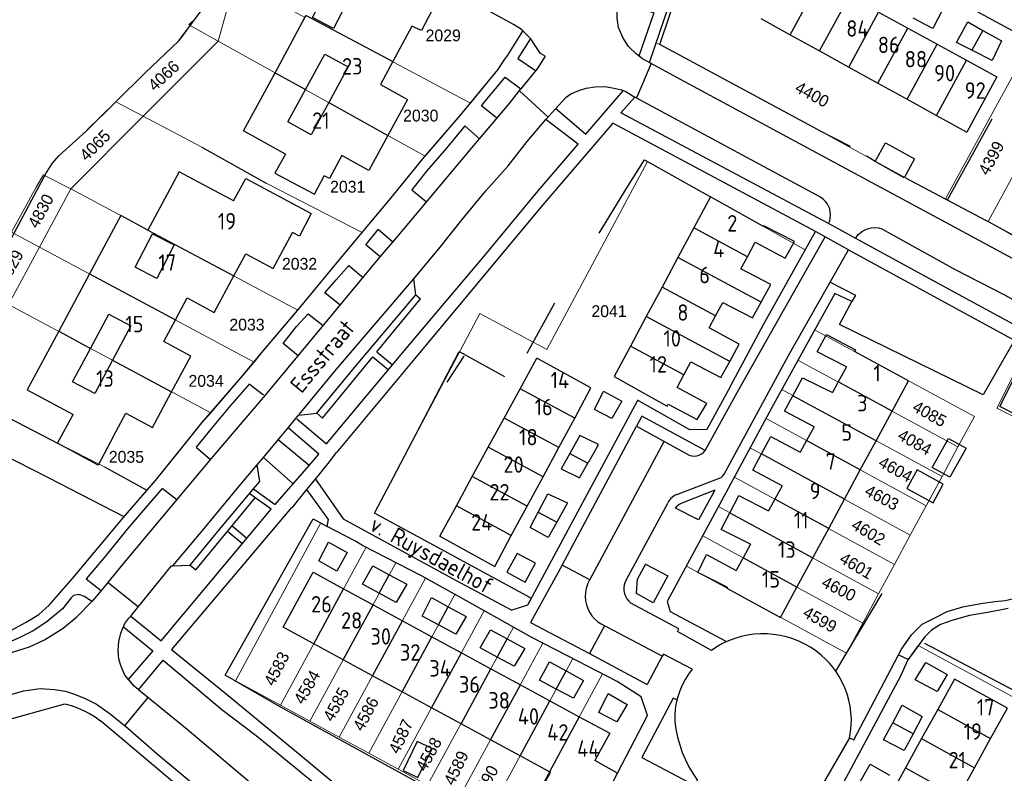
# Model space of a CAD drawing. Header units: metres. Extents: x 233874 to 239264, y 443832 to 448222.
# Tile 120 of 198: x 236333 to 236482, y 445564 to 445679. Entities that reach past the tile are written whole.
import ezdxf
from ezdxf.enums import TextEntityAlignment as Align

# ---------------------------------------------------------------- set-up
doc = ezdxf.new("R2010")
doc.units = ezdxf.units.M
doc.header["$MEASUREMENT"] = 0
for name, color, linetype in [('BIJGEBOUW', 4, 'Continuous'), ('DAKRAND', 4, 'Continuous'), ('DAKRAND-BYG', 4, 'Continuous'), ('Goud-kadastrale grenzen', 13, 'Continuous'), ('HEG', 253, 'Continuous'), ('HEK', 253, 'Continuous'), ('HOOFDGEBOUW', 4, 'Continuous'), ('HUISNUMMER', 253, 'Continuous'), ('KANTVERH', 253, 'Continuous'), ('KNTOPENVERH', 253, 'Continuous'), ('OVLIJNOBJ', 253, 'Continuous'), ('RASTER', 253, 'Continuous'), ('STRAATNAAM', 253, 'Continuous'), ('TUSSENMUUR', 253, 'Continuous')]:
    doc.layers.add(name, color=color, linetype=linetype)
doc.layers.add('G01 kadestrale perceelsgrens', color=73, linetype='Continuous', lineweight=0)
doc.layers.add('Z01 perceelnummer', color=73, linetype='Continuous', lineweight=13)
doc.styles.get("Standard").update_dxf_attribs({"font": 'iso.shx'})
doc.styles.add('Styledgn001', font='dgn001.shx')

# ---------------------------------------------------------------- blocks, each defined once
blk = doc.blocks.new('A$C1532452F')
at = {"layer": 'G01 kadestrale perceelsgrens'}
for p, q in [((236362.752, 445675.514), (236365.377, 445684.923)), ((236358.527, 445677.856), (236358.337, 445677.962)), ((236362.752, 445675.514), (236358.527, 445677.856)), ((236496.333, 445678.462), (236479.843, 445648.083)), ((236351.381, 445664.071), (236362.752, 445675.514)), ((236362.752, 445675.514), (236394.244, 445657.999)), ((236429.909, 445674.966), (236429.359, 445675.195)), ((236453.905, 445662.053), (236429.909, 445674.966)), ((236483.954, 445670.869), (236476.631, 445657.45)), ((236351.381, 445664.071), (236347.215, 445666.285)), ((236340.392, 445653.048), (236351.381, 445664.071)), ((236351.381, 445664.071), (236360.281, 445659.374)), ((236467.27, 445654.711), (236453.905, 445662.053)), ((236360.281, 445659.374), (236370.054, 445653.912)), ((236428.056, 445657.187), (236452.051, 445643.745)), ((236476.631, 445657.45), (236473.38, 445651.493)), ((236336.383, 445655.05), (236336.206, 445655.138)), ((236340.392, 445653.048), (236336.383, 445655.05)), ((236370.054, 445653.912), (236384.681, 445646.406)), ((236473.38, 445651.493), (236467.27, 445654.711)), ((236335.622, 445644.164), (236340.392, 445653.048)), ((236340.392, 445653.048), (236374.865, 445634.567)), ((236473.653, 445651.349), (236473.38, 445651.493)), ((236479.467, 445648.284), (236473.653, 445651.349)), ((236479.843, 445648.083), (236479.467, 445648.284)), ((236484.245, 445645.58), (236479.843, 445648.083)), ((236335.622, 445644.164), (236331.351, 445646.452)), ((236330.915, 445635.439), (236335.622, 445644.164)), ((236335.622, 445644.164), (236368.236, 445626.691)), ((236330.915, 445635.439), (236361.646, 445618.966)), ((236450.943, 445626.972), (236453.473, 445631.567)), ((236453.473, 445631.567), (236477.769, 445618.385)), ((236448.476, 445622.49), (236450.943, 445626.972)), ((236475.27, 445613.765), (236450.943, 445626.972)), ((236472.843, 445609.28), (236448.476, 445622.49)), ((236426.559, 445620.891), (236426.475, 445620.735)), ((236328.245, 445619.565), (236338.434, 445614.297)), ((236426.475, 445620.735), (236410.372, 445590.777)), ((236443.683, 445613.651), (236446.087, 445618.109)), ((236470.429, 445604.819), (236446.087, 445618.109)), ((236477.769, 445618.385), (236475.27, 445613.765)), ((236338.434, 445614.297), (236345.504, 445610.736)), ((236441.28, 445609.197), (236443.683, 445613.651)), ((236468.017, 445600.361), (236443.683, 445613.651)), ((236475.27, 445613.765), (236472.843, 445609.28)), ((236438.86, 445604.71), (236441.28, 445609.197)), ((236465.605, 445595.902), (236441.28, 445609.197)), ((236472.843, 445609.28), (236470.429, 445604.819)), ((236436.462, 445600.265), (236438.86, 445604.71)), ((236438.86, 445604.71), (236463.193, 445591.443)), ((236470.429, 445604.819), (236468.017, 445600.361)), ((236433.966, 445595.639), (236436.462, 445600.265)), ((236460.78, 445586.983), (236436.462, 445600.265)), ((236468.017, 445600.361), (236465.605, 445595.902)), ((236372.231, 445574.473), (236385.273, 445598.504)), ((236385.273, 445598.504), (236389.796, 445596.162)), ((236376.703, 445572.044), (236389.796, 445596.162)), ((236458.298, 445582.395), (236433.966, 445595.639)), ((236465.605, 445595.902), (236463.193, 445591.443)), ((236381.184, 445569.611), (236394.308, 445593.806)), ((236394.308, 445593.806), (236398.773, 445591.327)), ((236385.667, 445567.176), (236398.773, 445591.327)), ((236463.193, 445591.443), (236460.78, 445586.983)), ((236390.148, 445564.742), (236403.225, 445588.849)), ((236403.225, 445588.849), (236407.676, 445586.348)), ((236460.78, 445586.983), (236458.298, 445582.395)), ((236394.629, 445562.308), (236407.676, 445586.348)), ((236399.11, 445559.874), (236412.158, 445583.911)), ((236412.158, 445583.911), (236416.696, 445581.579)), ((236403.593, 445557.439), (236416.696, 445581.579)), ((236421.227, 445579.253), (236408.065, 445555.01)), ((236376.703, 445572.044), (236372.231, 445574.473)), ((236428.056, 445572.925), (236416.411, 445550.472)), ((236381.184, 445569.611), (236376.703, 445572.044)), ((236385.667, 445567.176), (236381.184, 445569.611)), ((236390.148, 445564.742), (236385.667, 445567.176)), ((236394.629, 445562.308), (236390.148, 445564.742))]:
    blk.add_line(p, q, dxfattribs=at)
at = {"layer": 'G01 kadestrale perceelsgrens', "flags": 128}
for points in [[(236429.359, 445675.195), (236438.279, 445701.436), (236444.225, 445698.344)], [(236368.716, 445696.249), (236370.039, 445696.707), (236372.004, 445696.792), (236373.7, 445696.382), (236375.776, 445695.306), (236393.463, 445685.905), (236407.681, 445678.029), (236408.913, 445677.283), (236409.116, 445677.111), (236409.105, 445677.025), (236406.819, 445673.381), (236406.345, 445672.743), (236405.284, 445671.119), (236401.139, 445666.072)], [(236448.833, 445695.943), (236484.843, 445676.428), (236487.222, 445680.779), (236489.697, 445681.512)], [(236363.413, 445686.01), (236360.981, 445681.397), (236359.306, 445678.959), (236358.337, 445677.962)], [(236365.377, 445684.923), (236375.948, 445679.073), (236376.128, 445679.419), (236401.139, 445666.072)], [(236358.527, 445677.856), (236357.484, 445676.451), (236356.798, 445675.53), (236351.655, 445670.675), (236347.215, 445666.285)], [(236347.215, 445666.285), (236347.068, 445666.136), (236342.77, 445661.899), (236342.755, 445661.873), (236338.551, 445658.042), (236337.557, 445656.919), (236336.655, 445655.541), (236336.383, 445655.05)], [(236394.244, 445657.999), (236399.618, 445664.22), (236401.139, 445666.072)], [(236384.681, 445646.406), (236388.821, 445651.358), (236394.173, 445657.916), (236394.244, 445657.999)], [(236389.945, 445610.135), (236402.55, 445634.066), (236412.732, 445628.605), (236428.056, 445657.187)], [(236336.206, 445655.138), (236335.077, 445653.28), (236331.351, 445646.452)], [(236374.865, 445634.567), (236375.083, 445634.825), (236382.32, 445643.582), (236384.681, 445646.406)], [(236452.051, 445643.745), (236445.714, 445632.379), (236440.669, 445623.003), (236437.061, 445616.414), (236434.478, 445616.373), (236426.559, 445620.891)], [(236368.236, 445626.691), (236369.424, 445628.126), (236374.865, 445634.567)], [(236361.646, 445618.966), (236366.225, 445624.261), (236368.236, 445626.691)], [(236488.796, 445623.867), (236485.529, 445617.464), (236481.179, 445619.683), (236484.446, 445626.086), (236488.796, 445623.867)], [(236446.087, 445618.109), (236447.235, 445620.236), (236448.476, 445622.49)], [(236345.504, 445610.736), (236351.952, 445607.18), (236353.222, 445608.658), (236356.843, 445613.112), (236360.309, 445617.42), (236361.646, 445618.966)], [(236410.372, 445590.777), (236410.262, 445590.836), (236386.558, 445603.711), (236389.945, 445610.135)], [(236372.231, 445574.473), (236365.407, 445578.179), (236378.359, 445602.225)], [(236378.359, 445602.225), (236383.54, 445599.481), (236384.724, 445598.788), (236385.273, 445598.504)], [(236389.796, 445596.162), (236393.769, 445594.105), (236394.308, 445593.806)], [(236398.773, 445591.327), (236402.26, 445589.391), (236403.225, 445588.849)], [(236407.676, 445586.348), (236410.452, 445584.788), (236412.158, 445583.911)], [(236453.679, 445554.742), (236453.817, 445555.103), (236466.583, 445578.946), (236467.718, 445581.461), (236469.231, 445583.551)], [(236469.231, 445583.551), (236488.372, 445573.176), (236489.115, 445563.216)], [(236416.696, 445581.579), (236417.472, 445581.18), (236421.227, 445579.253)], [(236421.227, 445579.253), (236423.453, 445578.111), (236427.096, 445575.775), (236428.056, 445572.925)]]:
    blk.add_lwpolyline(points, dxfattribs=at)
at = {"layer": 'G01 kadestrale perceelsgrens', "style": 'Styledgn001'}
for s, rotation, p in [('4066', 42.99975, (236354.484, 445670.253)), ('4400', 331.4263, (236453.096, 445667.396)), ('4065', 45.08162, (236344.039, 445659.657)), ('4399', 61.50436, (236480.325, 445657.715)), ('4830', 61.60561, (236335.787, 445649.665)), ('4829', 60.90618, (236331.177, 445641.192)), ('4085', 330.67056, (236470.955, 445618.816)), ('4084', 330.66101, (236468.71, 445614.499)), ('4604', 331.34817, (236465.787, 445610.387)), ('4603', 332.14762, (236463.71, 445606.085)), ('4602', 329.56638, (236461.657, 445600.827)), ('4601', 329.19381, (236459.853, 445595.701)), ('4600', 333.25598, (236457.165, 445592.201)), ('4599', 330.66101, (236454.29, 445587.529)), ('4583', 62.89613, (236371.655, 445580.041)), ('4584', 60.10485, (236376.265, 445577.239)), ('4585', 61.32053, (236380.693, 445574.618)), ('4586', 61.94106, (236385.212, 445573.172)), ('4587', 65.31747, (236390.545, 445569.737)), ('4588', 61.37576, (236394.793, 445567.026)), ('4589', 64.28812, (236398.95, 445564.947)), ('4590', 60.33392, (236403.379, 445562.778))]:
    blk.add_text(s, height=1.8, rotation=rotation, dxfattribs=at).set_placement(p, align=Align.MIDDLE_CENTER)
at = {"layer": 'Z01 perceelnummer', "linetype": 'Continuous', "lineweight": 13, "style": 'Styledgn001'}
for s, p in [('2029', (236396.993, 445676.366)), ('2030', (236393.579, 445664.173)), ('2031', (236382.471, 445653.35)), ('2032', (236375.149, 445641.627)), ('2041', (236422.204, 445634.419)), ('2033', (236367.152, 445632.375)), ('2034', (236360.932, 445623.82)), ('2035', (236348.823, 445612.265))]:
    blk.add_text(s, height=1.8, dxfattribs=at).set_placement(p, align=Align.MIDDLE_CENTER)

msp = doc.modelspace()

# ---------------------------------------------------------------- linework, layer by layer
at = {"layer": 'BIJGEBOUW'}
msp.add_lwpolyline([(236487.48, 445624.03), (236484.6, 445618.39), (236481.61, 445619.91), (236484.49, 445625.56), (236487.48, 445624.03)], dxfattribs=at)
at = {"layer": 'DAKRAND'}
for p, q in [((236445.31, 445678.92), (236449.76, 445676.46)), ((236449.76, 445676.46), (236454.21, 445674.01)), ((236454.21, 445674.01), (236458.65, 445671.56)), ((236382.55, 445671.58), (236379.58, 445666.16)), ((236458.65, 445671.56), (236463.1, 445669.11)), ((236463.1, 445669.11), (236467.55, 445666.66)), ((236467.55, 445666.66), (236471.99, 445664.21)), ((236471.99, 445664.21), (236476.61, 445661.66)), ((236364.76, 445651.4), (236361.3, 445653.25)), ((236446.81, 445638.5), (236442.25, 445640.86)), ((236439.5, 445635.73), (236444.04, 445633.4)), ((236349.49, 445632.17), (236346.71, 445626.97)), ((236408.71, 445622.63), (236411.25, 445627.28)), ((236406.28, 445618.17), (236408.71, 445622.63)), ((236403.85, 445613.72), (236406.28, 445618.17)), ((236401.42, 445609.26), (236403.85, 445613.72)), ((236398.99, 445604.81), (236401.42, 445609.26)), ((236396.48, 445600.21), (236398.99, 445604.81)), ((236377.31, 445583.83), (236372.67, 445586.34)), ((236381.78, 445581.39), (236377.31, 445583.83)), ((236386.26, 445578.96), (236381.78, 445581.39)), ((236390.74, 445576.53), (236386.26, 445578.96)), ((236395.22, 445574.09), (236390.74, 445576.53)), ((236399.7, 445571.66), (236395.22, 445574.09)), ((236480.24, 445569.41), (236482.78, 445574.03)), ((236404.18, 445569.22), (236399.7, 445571.66)), ((236408.67, 445566.78), (236404.18, 445569.22)), ((236477.79, 445564.96), (236480.24, 445569.41)), ((236413.14, 445564.35), (236408.67, 445566.78)), ((236423.51, 445564.17), (236420.07, 445566.08)), ((236420.13, 445557.65), (236423.51, 445564.17)), ((236475.34, 445560.51), (236477.79, 445564.96))]:
    msp.add_line(p, q, dxfattribs=at)
for points in [[(236382.99, 445682.66), (236380.32, 445677.44), (236377.1, 445679.09), (236379.76, 445684.31), (236382.99, 445682.66)], [(236389.78, 445683.47), (236395.4, 445680.41), (236393.68, 445677.1), (236392.23, 445677.79), (236392.18, 445677.68)], [(236376.04, 445668.12), (236379, 445673.53), (236382.55, 445671.58)], [(236379.58, 445666.16), (236376.89, 445661.26), (236373.35, 445663.2), (236376.04, 445668.12)], [(236373.02, 445658.28), (236371.37, 445655.41), (236377.4, 445652.24)], [(236365.09, 445651.22), (236366.96, 445654.62), (236376.89, 445649.26), (236375.16, 445645.84), (236374.06, 445646.41)], [(236444.43, 445644.93), (236449, 445642.48), (236450.39, 445645), (236445.76, 445647.42), (236445.7, 445647.31)], [(236353.44, 445639.4), (236350.14, 445641.11), (236352.78, 445646.21), (236356.08, 445644.5), (236353.44, 445639.4)], [(236343.36, 445628.77), (236346.13, 445633.96), (236349.49, 445632.17)], [(236440.57, 445626.79), (236442, 445629.42), (236437.45, 445631.91)], [(236458.3, 445625.95), (236453.87, 445628.22), (236455.3, 445630.89), (236459.7, 445628.54), (236459.55, 445628.27)], [(236346.71, 445626.97), (236344, 445621.9), (236340.64, 445623.69), (236343.36, 445628.77)], [(236434.66, 445626.7), (236439.23, 445624.33), (236440.57, 445626.79)], [(236450.18, 445621.57), (236451.63, 445624.28), (236456.19, 445622.05)], [(236431.22, 445620.29), (236435.6, 445617.92), (236437.09, 445620.4), (236432.57, 445622.82)], [(236453.38, 445616.85), (236448.91, 445619.19), (236450.18, 445621.57)], [(236445.39, 445612.72), (236446.81, 445615.36), (236451.29, 445612.99)], [(236448.52, 445607.87), (236444.05, 445610.22), (236445.39, 445612.72)], [(236440.58, 445603.77), (236441.95, 445606.38), (236446.46, 445604.05)], [(236443.73, 445598.99), (236439.24, 445601.19), (236440.58, 445603.77)], [(236440.17, 445592.42), (236435.71, 445594.69), (236437.04, 445597.41), (236441.55, 445594.97)], [(236412.58, 445562.97), (236413.29, 445564.27), (236413.14, 445564.35)]]:
    msp.add_lwpolyline(points, dxfattribs=at)
at = {"layer": 'DAKRAND-BYG'}
for p, q in [((236479.05, 445677.13), (236481.9, 445675.52)), ((236462.66, 445657.18), (236464.25, 445660.03)), ((236420.47, 445613.87), (236419.09, 445611.45)), ((236420.47, 445613.87), (236420.61, 445614.13)), ((236419.01, 445611.3), (236419.09, 445611.45)), ((236415.89, 445605.29), (236414.25, 445602.34)), ((236388.8, 445594.33), (236391.48, 445592.89)), ((236397.77, 445589.47), (236400.46, 445588)), ((236406.72, 445584.58), (236409.4, 445583.13)), ((236415.68, 445579.7), (236418.34, 445578.24)), ((236469.83, 445572.76), (236468.44, 445570.11))]:
    msp.add_line(p, q, dxfattribs=at)
for points in [[(236472.98, 445680.38), (236471.46, 445677.4), (236468.48, 445678.98)], [(236477.4, 445674.11), (236475.04, 445675.3), (236476.76, 445678.43), (236479.05, 445677.13)], [(236481.9, 445675.52), (236480.48, 445672.54), (236477.4, 445674.11)], [(236464.25, 445660.03), (236468.67, 445657.58), (236467.09, 445654.72), (236462.66, 445657.18)], [(236424.16, 445620.75), (236422.61, 445618.09), (236419.99, 445619.48), (236421.39, 445622.25), (236424.16, 445620.75)], [(236420.61, 445614.13), (236417.79, 445615.53), (236416.26, 445612.79)], [(236476.51, 445613.58), (236474.05, 445609.15), (236471.36, 445610.64), (236473.82, 445615.07), (236476.51, 445613.58)], [(236416.26, 445612.79), (236414.95, 445610.45), (236417.73, 445609.05), (236419.01, 445611.3)], [(236467.5, 445607.44), (236471.49, 445605.26), (236473.04, 445608.09), (236469.05, 445610.28), (236467.5, 445607.44)], [(236411.45, 445603.85), (236412.91, 445606.64), (236415.89, 445605.29)], [(236414.25, 445602.34), (236412.94, 445600.01), (236410.22, 445601.5), (236411.45, 445603.85)], [(236382.39, 445597.72), (236380.83, 445594.85), (236378.07, 445596.46), (236379.57, 445599.28), (236382.39, 445597.72)], [(236408.22, 445597.58), (236406.66, 445594.7), (236409.46, 445593.19), (236411.01, 445596.07), (236408.22, 445597.58)], [(236387.27, 445591.52), (236384.73, 445592.91), (236386.29, 445595.68), (236388.8, 445594.33)], [(236391.48, 445592.89), (236389.82, 445590.12), (236387.27, 445591.52)], [(236396.26, 445586.7), (236393.77, 445588.03), (236395.23, 445590.85), (236397.77, 445589.47)], [(236400.46, 445588), (236398.91, 445585.29), (236396.26, 445586.7)], [(236405.21, 445581.8), (236402.61, 445583.2), (236404.17, 445585.97), (236406.72, 445584.58)], [(236409.4, 445583.13), (236407.8, 445580.41), (236405.21, 445581.8)], [(236414.18, 445576.94), (236411.65, 445578.27), (236413.16, 445581.09), (236415.68, 445579.7)], [(236473.65, 445579.17), (236472.12, 445576.55), (236468.75, 445578.36), (236470.38, 445580.99), (236473.65, 445579.17)], [(236418.34, 445578.24), (236416.79, 445575.58), (236414.18, 445576.94)], [(236424.96, 445574.6), (236423.41, 445571.98), (236420.64, 445573.39), (236422.1, 445576.26), (236424.96, 445574.6)], [(236465.35, 445571.82), (236466.8, 445574.48), (236469.83, 445572.76)], [(236468.44, 445570.11), (236467.11, 445567.57), (236463.94, 445569.24), (236465.35, 445571.82)], [(236393.04, 445568.98), (236390.9, 445564.56), (236393.15, 445563.48), (236395.29, 445567.89), (236393.04, 445568.98)], [(236460.45, 445562.92), (236461.94, 445565.51), (236464.86, 445563.84)]]:
    msp.add_lwpolyline(points, dxfattribs=at)
at = {"layer": 'HEG'}
for p, q in [((236473.67, 445651.38), (236480.49, 445663.69)), ((236453.9, 445662.05), (236458.89, 445659.51)), ((236360.28, 445659.37), (236370.05, 445653.91)), ((236462.66, 445657.18), (236461.34, 445658)), ((236467.27, 445654.71), (236479.47, 445648.28)), ((236397.59, 445623.6), (236400.19, 445627.59)), ((236345.5, 445610.74), (236351.95, 445607.18)), ((236470.19, 445583.92), (236489.53, 445573.66))]:
    msp.add_line(p, q, dxfattribs=at)
for points in [[(236453.9, 445662.05), (236429.91, 445674.97), (236437.76, 445698.19), (236440.68, 445696.82)], [(236425.02, 445653.36), (236427.58, 445657.42), (236437.63, 445651.81)], [(236410.26, 445590.84), (236386.56, 445603.71), (236389.95, 445610.14)], [(236372.08, 445574.29), (236363.83, 445579.05), (236377.2, 445602.84), (236379.37, 445601.69)]]:
    msp.add_lwpolyline(points, dxfattribs=at)
at = {"layer": 'HEK'}
for p, q in [((236420.69, 445646.3), (236425.02, 445653.36)), ((236488.89, 445643.08), (236479.47, 445648.28)), ((236456.69, 445579.66), (236463.73, 445591.48)), ((236393.27, 445562.61), (236372.08, 445574.29))]:
    msp.add_line(p, q, dxfattribs=at)
msp.add_lwpolyline([(236389.95, 445610.14), (236399.42, 445628.29), (236406.33, 445624.5)], dxfattribs=at)
at = {"layer": 'HOOFDGEBOUW'}
for p, q in [((236463.2, 445679.89), (236467.65, 445677.45)), ((236371.42, 445670.69), (236375.95, 445679.07)), ((236392.18, 445677.68), (236389.31, 445672.38)), ((236467.65, 445677.45), (236472.11, 445675.02)), ((236472.11, 445675.02), (236476.57, 445672.59)), ((236476.57, 445672.59), (236481.2, 445670.06)), ((236481.2, 445670.06), (236476.61, 445661.66)), ((236388.58, 445661.15), (236385.7, 445655.84)), ((236377.4, 445652.24), (236378.9, 445655.02)), ((236365.09, 445651.22), (236364.76, 445651.4)), ((236437.63, 445651.81), (236435.1, 445647.08)), ((236445.7, 445647.31), (236437.63, 445651.81)), ((236435.1, 445647.08), (236432.69, 445642.58)), ((236443.24, 445642.71), (236444.43, 445644.93)), ((236432.69, 445642.58), (236430.28, 445638.09)), ((236442.25, 445640.86), (236443.24, 445642.71)), ((236343.21, 445640.1), (236338.52, 445631.36)), ((236430.28, 445638.09), (236427.87, 445633.59)), ((236445.34, 445635.8), (236446.81, 445638.5)), ((236444.04, 445633.4), (236445.34, 445635.8)), ((236438.42, 445633.72), (236439.5, 445635.73)), ((236427.87, 445633.59), (236425.46, 445629.1)), ((236437.45, 445631.91), (236438.42, 445633.72)), ((236338.52, 445631.36), (236333.74, 445622.45)), ((236419.46, 445622.74), (236411.25, 445627.28)), ((236467.75, 445623.83), (236459.55, 445628.27)), ((236433.6, 445624.74), (236434.66, 445626.7)), ((236458.3, 445625.95), (236457.06, 445623.65)), ((236432.57, 445622.82), (236433.6, 445624.74)), ((236465.25, 445619.21), (236467.75, 445623.83)), ((236333.74, 445622.45), (236340.7, 445618.72)), ((236416.99, 445618.16), (236419.46, 445622.74)), ((236457.06, 445623.65), (236456.19, 445622.05)), ((236414.58, 445613.69), (236416.99, 445618.16)), ((236462.82, 445614.71), (236465.25, 445619.21)), ((236453.38, 445616.85), (236452.24, 445614.75)), ((236412.17, 445609.23), (236414.58, 445613.69)), ((236452.24, 445614.75), (236451.29, 445612.99)), ((236460.42, 445610.28), (236462.82, 445614.71)), ((236409.76, 445604.76), (236412.17, 445609.23)), ((236458.02, 445605.82), (236460.42, 445610.28)), ((236448.52, 445607.87), (236447.42, 445605.84)), ((236407.35, 445600.3), (236409.76, 445604.76)), ((236447.42, 445605.84), (236446.46, 445604.05)), ((236455.61, 445601.37), (236458.02, 445605.82)), ((236453.19, 445596.9), (236455.61, 445601.37)), ((236443.73, 445598.99), (236442.6, 445596.91)), ((236442.6, 445596.91), (236441.55, 445594.97)), ((236450.78, 445592.45), (236453.19, 445596.9)), ((236381.84, 445592.18), (236386.32, 445589.75)), ((236386.32, 445589.75), (236390.79, 445587.33)), ((236390.79, 445587.33), (236395.28, 445584.89)), ((236395.28, 445584.89), (236399.76, 445582.46)), ((236399.76, 445582.46), (236404.24, 445580.02)), ((236404.24, 445580.02), (236408.73, 445577.59)), ((236413.21, 445575.16), (236417.68, 445572.73)), ((236472.19, 445573.84), (236469.74, 445569.4)), ((236469.74, 445569.4), (236467.28, 445564.95)), ((236467.28, 445564.95), (236464.83, 445560.51))]:
    msp.add_line(p, q, dxfattribs=at)
for points in [[(236389.31, 445672.38), (236387.44, 445668.92), (236391.54, 445666.64), (236388.58, 445661.15)], [(236373.02, 445658.28), (236366.63, 445661.83), (236371.42, 445670.69)], [(236385.7, 445655.84), (236381.6, 445658.12), (236379.69, 445654.58), (236378.9, 445655.02)], [(236361.3, 445653.25), (236356.85, 445655.64), (236352.1, 445646.77)], [(236352.1, 445646.77), (236352.09, 445646.77), (236347.96, 445648.98), (236343.21, 445640.1)], [(236365.15, 445639.78), (236366.96, 445643.16), (236371.12, 445640.93), (236374.06, 445646.41)], [(236356.26, 445633.11), (236358.04, 445636.43), (236362.17, 445634.22), (236365.15, 445639.78)], [(236355.7, 445622.15), (236358.61, 445627.58), (236354.49, 445629.79), (236356.26, 445633.11)], [(236425.46, 445629.1), (236422.99, 445624.49), (236431.06, 445619.99), (236431.22, 445620.29)], [(236346.87, 445615.41), (236348.73, 445618.89), (236352.79, 445616.71), (236355.7, 445622.15)], [(236346.87, 445615.41), (236344.51, 445611.01), (236338.34, 445614.32), (236340.7, 445618.72)], [(236396.48, 445600.21), (236404.82, 445595.6), (236407.35, 445600.3)], [(236372.67, 445586.34), (236377.21, 445594.7), (236381.84, 445592.18)], [(236440.17, 445592.42), (236440.11, 445592.31), (236448.29, 445587.84), (236450.78, 445592.45)], [(236408.73, 445577.59), (236408.76, 445577.58), (236413.21, 445575.16)], [(236482.78, 445574.03), (236474.75, 445578.46), (236472.19, 445573.84)], [(236417.68, 445572.73), (236422.32, 445570.22), (236420.07, 445566.08)]]:
    msp.add_lwpolyline(points, dxfattribs=at)
at = {"layer": 'KANTVERH'}
for p, q in [((236410.25, 445675.88), (236408.91, 445677.28)), ((236428.62, 445672.1), (236426.38, 445666.85)), ((236412.96, 445663.95), (236408.58, 445667.92)), ((236454.38, 445651.75), (236426.12, 445666.99)), ((236389.31, 445644.91), (236387.11, 445646.84)), ((236389.31, 445644.91), (236390.93, 445646.86)), ((236387.43, 445642.67), (236389.31, 445644.91)), ((236441.93, 445622.52), (236455.07, 445645.72)), ((236386.91, 445628.24), (236393.53, 445636.29)), ((236392.81, 445636.89), (236393.53, 445636.29)), ((236378.63, 445618.17), (236386.27, 445627.46)), ((236386.27, 445627.46), (236388.65, 445625.48)), ((236386.91, 445628.24), (236389.29, 445626.25)), ((236436.85, 445613.25), (236441.93, 445622.52)), ((236447.23, 445620.24), (236431.07, 445590.26)), ((236377.76, 445618.89), (236378.63, 445618.17)), ((236427.21, 445618.43), (236426.41, 445616.92)), ((236436.85, 445613.25), (236427.21, 445618.43)), ((236372.67, 445615.74), (236373.43, 445616.67)), ((236415.07, 445595.8), (236426.41, 445616.92)), ((236426.41, 445616.92), (236434.38, 445612.54)), ((236369.65, 445612.18), (236371.91, 445614.85)), ((236371.91, 445614.85), (236372.62, 445615.7)), ((236376.59, 445610.95), (236371.91, 445614.85)), ((236419.29, 445593.54), (236430.61, 445614.61)), ((236368.68, 445611.03), (236369.65, 445612.18)), ((236369.65, 445612.18), (236374.19, 445608.18)), ((236379.52, 445611.24), (236380.78, 445612.95)), ((236374.19, 445608.18), (236376.59, 445610.95)), ((236377.58, 445608.88), (236379.52, 445611.24)), ((236376.27, 445607.29), (236377.58, 445608.88)), ((236377.58, 445608.88), (236381.79, 445602.86)), ((236359.39, 445595.09), (236368.41, 445606.05)), ((236374, 445604.53), (236376.27, 445607.29)), ((236379.57, 445602.72), (236376.27, 445607.29)), ((236438.3, 445607.19), (236433.51, 445605.33)), ((236424.86, 445593.63), (236431.13, 445605.22)), ((236364.89, 445601.78), (236367.15, 445599.89)), ((236379.37, 445601.69), (236379.57, 445602.72)), ((236381.79, 445602.86), (236398.98, 445593.43)), ((236364.2, 445600.94), (236366.45, 445599.06)), ((236355.85, 445595.69), (236355.86, 445595.7)), ((236358.52, 445595.8), (236359.39, 445595.09)), ((236427.73, 445595.95), (236426.55, 445593.72)), ((236346.05, 445593.15), (236350.65, 445589.43)), ((236398.98, 445593.43), (236407.42, 445588.94)), ((236343.59, 445590.25), (236343.58, 445590.26)), ((236421.5, 445586.57), (236419.26, 445582.33)), ((236430.3, 445581.94), (236428.01, 445577.61)), ((236352.06, 445575.68), (236348.55, 445571.37)), ((236372.35, 445548.99), (236344.88, 445572.12)), ((236458.79, 445569.5), (236454.48, 445562.07))]:
    msp.add_line(p, q, dxfattribs=at)
for points in [[(236428.36, 445672.24), (236438.28, 445701.44), (236444.23, 445698.34)], [(236408.91, 445677.28), (236407.68, 445678.03), (236393.46, 445685.91), (236375.78, 445695.31), (236373.7, 445696.38), (236372, 445696.79), (236370.04, 445696.71), (236368.72, 445696.25), (236367.48, 445695.39), (236366.16, 445693.52)], [(236448.83, 445695.94), (236484.84, 445676.43), (236487.22, 445680.78), (236490.4, 445681.72), (236520.83, 445665.02)], [(236503.86, 445633.73), (236500.6, 445634.1), (236497.69, 445634.88), (236496.29, 445635.44), (236494.07, 445636.68), (236487.31, 445640.4), (236474.1, 445647.55), (236459.58, 445655.36), (236433.72, 445669.33), (236427.32, 445672.81), (236426.36, 445673.53), (236425.18, 445674.7), (236424.3, 445676.07), (236423.67, 445677.55), (236423.44, 445678.99), (236423.49, 445680.78), (236424.03, 445683.33), (236424.03, 445683.33)], [(236423.77, 445681.53), (236429.04, 445679.82), (236426.76, 445673.23)], [(236335.48, 445588.29), (236337.09, 445589.69), (236340.6, 445593.75), (236348.35, 445602.99), (236353.22, 445608.66), (236356.84, 445613.11), (236360.31, 445617.42), (236366.23, 445624.26), (236369.42, 445628.13), (236375.08, 445634.83), (236382.32, 445643.58), (236388.82, 445651.36), (236394.17, 445657.92), (236399.62, 445664.22), (236405.28, 445671.12), (236406.35, 445672.74), (236406.82, 445673.38), (236409.11, 445677.03)], [(236412.5, 445673.21), (236411.79, 445673.61), (236410.25, 445675.88), (236408.36, 445672.85), (236411.05, 445671.02)], [(236412.5, 445673.21), (236411.28, 445671.3), (236408.82, 445668.22)], [(236405.15, 445663.76), (236402.83, 445665.67), (236403.62, 445666.65), (236404.99, 445668.31), (236406.4, 445670.03), (236408.82, 445668.22)], [(236390.93, 445646.86), (236401.67, 445659.62), (236407.02, 445665.98), (236408.82, 445668.22)], [(236414.08, 445665.19), (236415.7, 445666.99), (236416.42, 445667.47), (236417.6, 445667.99), (236418.72, 445668.35), (236420.08, 445668.55), (236421.59, 445668.6), (236422.99, 445668.36), (236424.09, 445668.07), (236424.74, 445667.84), (236426.12, 445666.99)], [(236414.14, 445665.24), (236418.68, 445661.36), (236424.34, 445667.96)], [(236455.6, 445647.75), (236455.58, 445647.76), (236424.02, 445664.6), (236426.12, 445666.99)], [(236373.43, 445616.67), (236374.98, 445618.58), (236377.76, 445618.89), (236383.48, 445625.84), (236392.81, 445636.89), (236392.54, 445639.36), (236396.52, 445644.16), (236399.88, 445648.37), (236403.45, 445652.72), (236406.85, 445656.53), (236409.74, 445660.21), (236412.62, 445663.58), (236414.08, 445665.19)], [(236374.71, 445618.04), (236379.26, 445614.26), (236391.37, 445628.74), (236403.22, 445642.77), (236411.45, 445652.75), (236417.52, 445659.84), (236412.67, 445663.53)], [(236439.71, 445609.61), (236449.5, 445627.66), (236458.62, 445643.75), (236453.72, 445646.47), (236422.81, 445663.03), (236411.82, 445650.23), (236392.68, 445627.24), (236380.78, 445612.95)], [(236402.52, 445660.63), (236400.27, 445662.59), (236397.49, 445659.21), (236394.45, 445655.74), (236392.24, 445652.9), (236394.45, 445651.04)], [(236455.6, 445647.75), (236455.76, 445648.17), (236455.86, 445648.62), (236455.89, 445649.08), (236455.86, 445649.54), (236455.76, 445649.98), (236455.59, 445650.41), (236455.36, 445650.81), (236455.08, 445651.17), (236454.75, 445651.48), (236454.38, 445651.75)], [(236387.43, 445642.67), (236385.22, 445644.49), (236387.11, 445646.84)], [(236440.67, 445623), (236445.71, 445632.38), (236453.61, 445646.53)], [(236501.94, 445628.31), (236501.83, 445626.22), (236494.4, 445626.89), (236493.7, 445627.07), (236492.95, 445627.3), (236490.68, 445628.64), (236486.74, 445630.78), (236474.14, 445637.6), (236459.72, 445645.47), (236455.6, 445647.75)], [(236459.71, 445645.47), (236460.1, 445646.07), (236460.74, 445646.59), (236461.38, 445646.9), (236462.07, 445647.11), (236462.62, 445647.13), (236463.16, 445647.09), (236463.67, 445646.95), (236474.76, 445640.8), (236482.32, 445636.9), (236492.81, 445631.08), (236494.67, 445629.98), (236496.23, 445629.32), (236497.74, 445628.86), (236499.29, 445628.55), (236500.88, 445628.39), (236502.48, 445628.27), (236503.88, 445628.11), (236503.88, 445628.11)], [(236458.62, 445643.75), (236484.03, 445629.92), (236493.05, 445625.06), (236497.69, 445624.73), (236501.03, 445624.26), (236503.38, 445623.97), (236510.31, 445623.48), (236511.22, 445622.96), (236550.24, 445601.58)], [(236343.58, 445590.26), (236343.65, 445590.32), (236344.9, 445591.74), (236348.47, 445596.14), (236362, 445612.33), (236369.96, 445621.67), (236378.82, 445632.33), (236387.43, 445642.67)], [(236381.34, 445635.35), (236378.99, 445637.21), (236380.71, 445639.21), (236382.65, 445641.36), (236384.81, 445639.52)], [(236375.09, 445618.68), (236380.75, 445625.58), (236392.54, 445639.36)], [(236455.85, 445638.86), (236459.67, 445636.87), (236459.15, 445635.9)], [(236483.88, 445630.02), (236479.1, 445621.7), (236457.24, 445632.42), (236459.15, 445635.9), (236456.54, 445637.13), (236447.23, 445620.24)], [(236374.93, 445627.65), (236372.64, 445629.53), (236374.69, 445632.07), (236376.46, 445634.02), (236378.76, 445632.26)], [(236458.79, 445569.5), (236459.41, 445569.2), (236466.68, 445583.03), (236468.18, 445585.2), (236469.83, 445586.79), (236471.75, 445587.78), (236473.61, 445588.72), (236475.99, 445589.47), (236478.76, 445589.94), (236480.89, 445590.28), (236482.43, 445590.42), (236483.97, 445590.76), (236485.39, 445591.44), (236486.86, 445592.62), (236487.93, 445593.64), (236488.8, 445594.8), (236489.53, 445597.41), (236491.35, 445602.53), (236494.37, 445609.57), (236498.12, 445617.12), (236501.13, 445624.26)], [(236369.66, 445621.63), (236367.5, 445623.31), (236364.67, 445620.09), (236361.84, 445616.71), (236359.43, 445613.73), (236361.62, 445611.88)], [(236440.67, 445623), (236437.06, 445616.41), (236434.47, 445616.37), (236426.56, 445620.89)], [(236426.48, 445620.73), (236409.8, 445589.72), (236407.42, 445588.94)], [(236376.59, 445610.95), (236378.1, 445612.69), (236373.43, 445616.67)], [(236434.38, 445612.54), (236434.76, 445612.43), (236435.15, 445612.39), (236435.55, 445612.42), (236435.93, 445612.53), (236436.28, 445612.71), (236436.59, 445612.95), (236436.85, 445613.25)], [(236355.86, 445595.7), (236360.2, 445600.83), (236365.97, 445607.82), (236368.68, 445611.03)], [(236368.17, 445607.38), (236369.1, 445608.53), (236368.68, 445611.03)], [(236432.54, 445606.52), (236439.24, 445609.14), (236439.51, 445609.38), (236439.71, 445609.61)], [(236356.48, 445605.72), (236354.24, 445607.47), (236351.67, 445604.48), (236348.95, 445601.26), (236345.54, 445597.05), (236342.71, 445593.72), (236345.01, 445591.87)], [(236355.86, 445595.7), (236358.52, 445595.8), (236363.19, 445601.48), (236368.17, 445607.38)], [(236368.22, 445607.34), (236371.46, 445605.02), (236374.19, 445608.18)], [(236349.5, 445588.01), (236354.11, 445584.28), (236370.83, 445604.29), (236367.64, 445606.61)], [(236432.54, 445606.52), (236432.17, 445606.36), (236431.84, 445606.15), (236431.55, 445605.89), (236431.31, 445605.57), (236431.13, 445605.22)], [(236438.3, 445607.19), (236435.79, 445602.67), (236432.33, 445604.44), (236432.61, 445604.8)], [(236373.91, 445604.58), (236355.67, 445582.97), (236363.99, 445576.2), (236374.36, 445567.66), (236383.95, 445559.68), (236389.26, 445555.42)], [(236433.51, 445605.33), (236433.19, 445605.19), (236432.88, 445605.02), (236432.61, 445604.8)], [(236423.51, 445564.17), (236428.06, 445572.92), (236427.1, 445575.78), (236423.45, 445578.11), (236417.47, 445581.18), (236410.45, 445584.79), (236402.26, 445589.39), (236393.77, 445594.1), (236384.72, 445598.79), (236383.54, 445599.48), (236379.37, 445601.69)], [(236349.19, 445587.72), (236349.66, 445588.21), (236355.7, 445595.7), (236355.86, 445595.7)], [(236418.91, 445592.84), (236419.29, 445593.55), (236415.07, 445595.8), (236410.29, 445587.06), (236419.26, 445582.33), (236428.01, 445577.61)], [(236427.73, 445595.95), (236431.15, 445594.16), (236428.91, 445590.07), (236426.37, 445591.48), (236426.55, 445593.72)], [(236418.91, 445592.84), (236418.73, 445592.24), (236418.62, 445591.62), (236418.59, 445591), (236418.64, 445590.38), (236418.77, 445589.77), (236418.98, 445589.18), (236419.25, 445588.62), (236419.59, 445588.1), (236420, 445587.63), (236420.46, 445587.21), (236420.96, 445586.85)], [(236424.86, 445593.63), (236424.66, 445593.23), (236424.52, 445592.8), (236424.46, 445592.36), (236424.47, 445591.91), (236424.55, 445591.47), (236424.7, 445591.05), (236424.92, 445590.66), (236425.21, 445590.32), (236425.54, 445590.02)], [(236343.58, 445590.26), (236342.46, 445591.02), (236341.57, 445591.3), (236340.76, 445591.17), (236340.4, 445590.84), (236339.08, 445589.17), (236336.7, 445587.19), (236334.64, 445585.8), (236332.49, 445584.72), (236329.4, 445583.43)], [(236326, 445580.92), (236330.04, 445582.08), (236334.06, 445583.35), (236336.36, 445584.43), (236339.18, 445586.2), (236341.3, 445587.94), (236343.58, 445590.26)], [(236437.78, 445582.83), (236432.63, 445585.71), (236432.84, 445586.08), (236425.54, 445590.02)], [(236431.07, 445590.26), (236431.48, 445588.72), (236440.07, 445584.16)], [(236328.42, 445584.87), (236331.23, 445585.86), (236333.58, 445587.14), (236335.48, 445588.29)], [(236482.91, 445589.19), (236480.04, 445588.62), (236477.01, 445588.15), (236474.34, 445587.39), (236472.62, 445586.75), (236471.24, 445585.92), (236470.17, 445584.85), (236467.72, 445581.46)], [(236367.85, 445562.54), (236362.91, 445566.68), (236358.07, 445570.77), (236352.59, 445575.23), (236350.98, 445576.59), (236350, 445577.38), (236349.17, 445578.32), (236348.6, 445579.04), (236348.04, 445580.37), (236347.67, 445581.48), (236347.57, 445582.8), (236347.66, 445584.2), (236347.96, 445585.45), (236348.29, 445586.19), (236348.56, 445586.89), (236349.19, 445587.72)], [(236434.84, 445579.96), (236430.48, 445582.27), (236430.3, 445581.94), (236420.96, 445586.85)], [(236348.39, 445586.39), (236352.85, 445582.77), (236349.11, 445578.39)], [(236455.19, 445581.45), (236454.45, 445582.12), (236453.67, 445582.74), (236452.84, 445583.3), (236451.97, 445583.79), (236451.07, 445584.22), (236450.14, 445584.59), (236449.19, 445584.88), (236448.21, 445585.11), (236447.23, 445585.26), (236446.23, 445585.34), (236445.24, 445585.34), (236444.24, 445585.27), (236443.25, 445585.13), (236442.28, 445584.92), (236441.32, 445584.64), (236440.39, 445584.28), (236439.48, 445583.86), (236438.61, 445583.37), (236437.78, 445582.83)], [(236465.22, 445544.23), (236466.28, 445545.84), (236453.16, 445553.4), (236453.82, 445555.1), (236466.58, 445578.95), (236467.72, 445581.46), (236466.18, 445582.13)], [(236350.68, 445576.84), (236354.41, 445581.36), (236363.31, 445573.81), (236368.55, 445569.86), (236373.89, 445565.51), (236379.52, 445560.89), (236388.18, 445553.76), (236404.22, 445544.86), (236403.52, 445543.48), (236403.17, 445543.64), (236401.19, 445540.09)], [(236456.69, 445579.66), (236456.23, 445580.29), (236455.72, 445580.88), (236455.19, 445581.45)], [(236434.84, 445579.96), (236434.28, 445579.2), (236433.77, 445578.39), (236433.33, 445577.55), (236432.96, 445576.67), (236432.67, 445575.78), (236432.44, 445574.85), (236432.29, 445573.92), (236432.21, 445572.97), (236432.2, 445572.02)], [(236458.79, 445569.5), (236458.95, 445570.45), (236459.04, 445571.42), (236459.06, 445572.39), (236459, 445573.36), (236458.88, 445574.32), (236458.68, 445575.27), (236458.42, 445576.2), (236458.08, 445577.11), (236457.68, 445577.99), (236457.22, 445578.84), (236456.69, 445579.66)], [(236327.94, 445575.18), (236330.59, 445575.93), (236333.17, 445576.65), (236335.7, 445577.01), (236337.86, 445576.89), (236339.56, 445576.63), (236340.95, 445576.18), (236342.54, 445575.52), (236344.27, 445574.66), (236346.33, 445573.18)], [(236432.54, 445575.29), (236431.96, 445575.54), (236427.22, 445566.53), (236435.28, 445562.29), (236435.66, 445563.05)], [(236346.33, 445573.18), (236349.03, 445570.98), (236353.52, 445567.1), (236362.67, 445559.45), (236370.74, 445552.84), (236372.94, 445550.85), (236374.56, 445549.35)], [(236432.2, 445572.02), (236432.37, 445570.82), (236432.62, 445569.63), (236432.95, 445568.46), (236433.35, 445567.31), (236433.82, 445566.19), (236434.36, 445565.11), (236434.98, 445564.06), (236435.66, 445563.05)]]:
    msp.add_lwpolyline(points, dxfattribs=at)
at = {"layer": 'KNTOPENVERH'}
for points in [[(236329.21, 445571.86), (236329.21, 445571.84), (236339.45, 445574.69)], [(236339.45, 445574.69), (236340.42, 445574.43), (236341.38, 445574.1), (236342.31, 445573.7), (236343.2, 445573.24), (236344.06, 445572.71), (236344.88, 445572.12)]]:
    msp.add_lwpolyline(points, dxfattribs=at)
at = {"layer": 'OVLIJNOBJ'}
msp.add_lwpolyline([(236348.49, 445603.15), (236336.99, 445609.06), (236329.82, 445612.72), (236326.12, 445614.71), (236325.05, 445632.3), (236325.22, 445634.1), (236325.71, 445635.44), (236329.99, 445642.94), (236334.45, 445651.34), (236336.65, 445655.54), (236337.56, 445656.92), (236338.55, 445658.04), (236342.76, 445661.87), (236351.65, 445670.67), (236356.8, 445675.53), (236361.12, 445681.32), (236361.88, 445683.1), (236362.82, 445685.59), (236365.3, 445691.89)], dxfattribs=at)
at = {"layer": 'RASTER'}
msp.add_line((236409.77, 445628.03), (236413.97, 445635.67), dxfattribs=at)
msp.add_lwpolyline([(236327.53, 445628.24), (236328.24, 445619.57), (236338.43, 445614.3)], dxfattribs=at)
at = {"layer": 'TUSSENMUUR'}
for p, q in [((236449.76, 445676.46), (236454.28, 445684.75)), ((236454.21, 445674.01), (236458.74, 445682.32)), ((236458.65, 445671.56), (236463.2, 445679.89)), ((236463.1, 445669.11), (236467.65, 445677.45)), ((236479.05, 445677.13), (236477.4, 445674.11)), ((236467.55, 445666.66), (236472.11, 445675.02)), ((236471.99, 445664.21), (236476.57, 445672.59)), ((236371.42, 445670.69), (236376.04, 445668.12)), ((236379.58, 445666.16), (236388.58, 445661.15)), ((236352.1, 445646.77), (236365.15, 445639.78)), ((236443.24, 445642.71), (236435.1, 445647.08)), ((236445.34, 445635.8), (236432.69, 445642.58)), ((236343.21, 445640.1), (236356.26, 445633.11)), ((236438.42, 445633.72), (236430.28, 445638.09)), ((236440.57, 445626.79), (236427.87, 445633.59)), ((236338.52, 445631.36), (236343.36, 445628.77)), ((236433.6, 445624.74), (236425.46, 445629.1)), ((236346.71, 445626.97), (236355.7, 445622.15)), ((236416.99, 445618.16), (236408.71, 445622.63)), ((236465.25, 445619.21), (236457.06, 445623.65)), ((236462.82, 445614.71), (236450.18, 445621.57)), ((236414.58, 445613.69), (236406.28, 445618.17)), ((236412.17, 445609.23), (236403.85, 445613.72)), ((236460.42, 445610.28), (236452.24, 445614.75)), ((236416.26, 445612.79), (236419.01, 445611.3)), ((236458.02, 445605.82), (236445.39, 445612.72)), ((236409.76, 445604.76), (236401.42, 445609.26)), ((236407.35, 445600.3), (236398.99, 445604.81)), ((236455.61, 445601.37), (236447.42, 445605.84)), ((236411.45, 445603.85), (236414.25, 445602.34)), ((236440.58, 445603.77), (236453.19, 445596.9)), ((236450.78, 445592.45), (236442.6, 445596.91)), ((236387.27, 445591.52), (236388.8, 445594.33)), ((236377.31, 445583.83), (236381.84, 445592.18)), ((236381.78, 445581.39), (236386.32, 445589.75)), ((236396.26, 445586.7), (236397.77, 445589.47)), ((236386.26, 445578.96), (236390.79, 445587.33)), ((236390.74, 445576.53), (236395.28, 445584.89)), ((236405.21, 445581.8), (236406.72, 445584.58)), ((236395.22, 445574.09), (236399.76, 445582.46)), ((236399.7, 445571.66), (236404.24, 445580.02)), ((236414.18, 445576.94), (236415.68, 445579.7)), ((236404.18, 445569.22), (236408.73, 445577.59)), ((236408.67, 445566.78), (236413.21, 445575.16)), ((236472.19, 445573.84), (236480.24, 445569.41)), ((236417.68, 445572.73), (236413.14, 445564.35)), ((236468.44, 445570.11), (236465.35, 445571.82)), ((236469.74, 445569.4), (236477.79, 445564.96)), ((236467.28, 445564.95), (236475.34, 445560.51))]:
    msp.add_line(p, q, dxfattribs=at)
msp.add_lwpolyline([(236375.95, 445679.07), (236376.13, 445679.42), (236389.31, 445672.38)], dxfattribs=at)

# ---------------------------------------------------------------- block references
at = {"layer": 'Goud-kadastrale grenzen', "linetype": 'Continuous'}
msp.add_blockref('A$C1532452F', (0, 0), dxfattribs=at)

# ---------------------------------------------------------------- texts
at = {"layer": 'HUISNUMMER'}
for s, p in [('84', (236458.28, 445676.17)), ('86', (236463.09, 445673.68)), ('88', (236467.18, 445671.51)), ('23', (236381.61, 445670.42)), ('90', (236471.64, 445669.38)), ('92', (236476.3, 445666.74)), ('21', (236377.06, 445662.16)), ('19', (236362.72, 445646.85)), ('2', (236440.18, 445646.54)), ('4', (236438.05, 445642.61)), ('17', (236353.68, 445640.56)), ('6', (236435.93, 445638.67)), ('8', (236432.59, 445632.97)), ('15', (236348.66, 445631.21)), ('10', (236430.48, 445629.03)), ('12', (236428.37, 445625.09)), ('13', (236344.21, 445622.93)), ('1', (236462.4, 445623.74)), ('14', (236413.33, 445622.69)), ('16', (236410.9, 445618.59)), ('3', (236459.94, 445619.18)), ('18', (236408.53, 445614.01)), ('5', (236457.53, 445614.72)), ('20', (236406.15, 445609.84)), ('7', (236455.13, 445610.29)), ('22', (236404.01, 445605.64)), ('9', (236452.72, 445605.83)), ('24', (236401.24, 445601.05)), ('11', (236450.3, 445601.37)), ('13', (236447.89, 445596.9)), ('15', (236445.45, 445592.38)), ('26', (236376.9, 445588.6)), ('28', (236381.45, 445586.13)), ('30', (236385.93, 445583.7)), ('32', (236390.41, 445581.27)), ('34', (236394.89, 445578.84)), ('36', (236399.38, 445576.4)), ('38', (236403.86, 445573.97)), ('17', (236478.14, 445572.92)), ('40', (236408.34, 445571.53)), ('42', (236412.82, 445569.1)), ('19', (236476.14, 445569.22)), ('44', (236417.37, 445566.63)), ('21', (236473.82, 445564.89))]:
    msp.add_text(s, height=2.5, dxfattribs=at).set_placement(p)
at = {"layer": 'STRAATNAAM'}
for s, rotation, p in [('Essstraat', 50.5249, (236375.46, 445621.78)), ('v. Ruysdaelhof', 331.257, (236385.58, 445601.22))]:
    msp.add_text(s, height=2.5, rotation=rotation, dxfattribs=at).set_placement(p)

doc.saveas('drawing.dxf')
